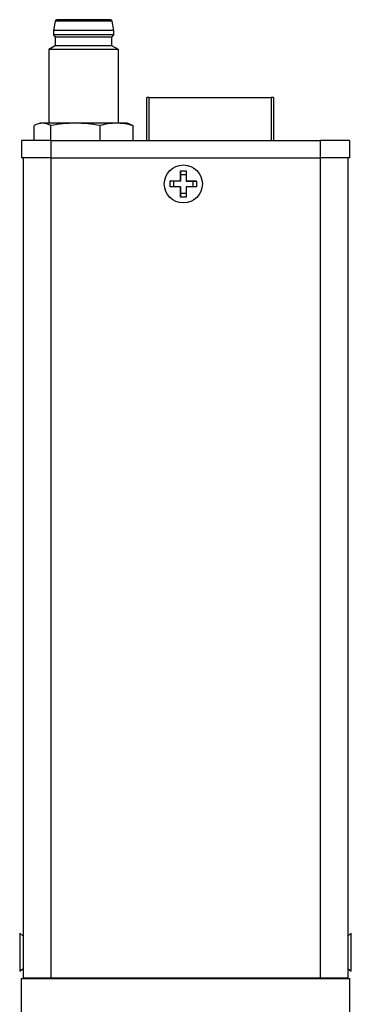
# Model space of a CAD drawing. Header units: inches. Extents: x 2.7 to 19.8, y 2.9 to 15.5.
# Tile 2 of 10: x 2.7 to 4.2, y 8.2 to 12.6. Entities that reach past the tile are written whole.
import ezdxf

# ---------------------------------------------------------------- set-up
doc = ezdxf.new("R2010")
doc.units = ezdxf.units.IN
doc.header["$LTSCALE"] = 2
doc.header["$MEASUREMENT"] = 0

msp = doc.modelspace()

# ---------------------------------------------------------------- linework, layer by layer
at = {"color": 7, "linetype": 'Continuous', "lineweight": 25}
for p, q in [((2.8987, 12.6169), (2.8916, 12.5747)), ((3.1633, 12.5747), (3.1562, 12.6169)), ((2.8916, 12.5747), (2.8916, 12.555)), ((3.1633, 12.555), (3.1633, 12.5747)), ((2.8916, 12.555), (2.8995, 12.5451)), ((2.8995, 12.5451), (2.8995, 12.5058)), ((3.1554, 12.5451), (3.1633, 12.555)), ((3.1554, 12.5058), (3.1554, 12.5451)), ((2.8995, 12.5058), (2.8699, 12.4887)), ((2.8699, 12.4887), (2.8699, 12.1554)), ((3.1849, 12.4887), (3.1554, 12.5058)), ((3.1849, 12.1554), (3.1849, 12.4887)), ((3.3129, 12.0769), (3.3129, 12.2709)), ((3.3229, 12.2709), (3.8759, 12.2709)), ((3.8859, 12.2709), (3.8759, 12.2709)), ((3.8859, 12.2709), (3.8859, 12.0769)), ((2.8042, 12.0769), (2.8042, 12.1443)), ((2.8306, 12.1554), (2.8191, 12.1512)), ((2.8786, 12.0769), (2.8786, 12.1443)), ((3.1017, 12.0769), (3.1017, 12.1444)), ((3.2358, 12.1512), (3.2243, 12.1554)), ((3.2506, 12.1443), (3.2506, 12.0769)), ((2.7459, 12.0769), (2.7459, 11.9981)), ((2.8798, 12.0769), (2.8798, 11.9981)), ((2.8798, 12.0769), (4.0963, 12.0769)), ((3.9774, 12.0785), (3.9774, 12.0769)), ((4.0186, 12.0788), (4.0186, 12.0769)), ((4.0924, 12.0769), (4.0924, 12.0788)), ((4.0963, 12.0769), (4.0963, 11.9981)), ((4.2302, 12.0769), (4.2302, 11.9981)), ((2.7459, 11.9977), (2.7459, 11.9981)), ((2.7536, 11.9981), (2.7536, 8.2836)), ((2.8786, 11.9981), (2.8786, 8.2836)), ((2.8786, 11.9981), (4.0976, 11.9981)), ((2.8798, 11.9981), (4.0963, 11.9981)), ((4.0976, 11.9981), (4.0976, 8.2836)), ((4.2226, 11.9981), (4.2226, 8.2836)), ((4.2302, 11.9981), (4.2302, 11.9977)), ((3.4647, 11.94), (3.4917, 11.94)), ((3.4647, 11.8935), (3.4647, 11.94)), ((3.4647, 11.94), (3.4647, 11.9227)), ((3.4647, 11.9227), (3.4647, 11.8935)), ((3.4647, 11.9227), (3.4917, 11.9226)), ((3.4917, 11.94), (3.4917, 11.8935)), ((3.4182, 11.8936), (3.4647, 11.8935)), ((3.4182, 11.8666), (3.4182, 11.8936)), ((3.4356, 11.8935), (3.4182, 11.8936)), ((3.4647, 11.8665), (3.4182, 11.8666)), ((3.4356, 11.8666), (3.4356, 11.8935)), ((3.4647, 11.8935), (3.4356, 11.8935)), ((3.4647, 11.8935), (3.4647, 11.8935)), ((3.4647, 11.82), (3.4647, 11.8665)), ((3.4647, 11.8665), (3.4647, 11.8665)), ((3.4647, 11.8665), (3.4647, 11.8374)), ((3.4917, 11.8935), (3.5382, 11.8935)), ((3.5208, 11.8935), (3.4917, 11.8935)), ((3.4917, 11.8935), (3.4917, 11.8935)), ((3.5382, 11.8665), (3.4917, 11.8665)), ((3.4917, 11.8665), (3.4917, 11.82)), ((3.5382, 11.8935), (3.5208, 11.8935)), ((3.5208, 11.8935), (3.5208, 11.8665)), ((3.5382, 11.8935), (3.5382, 11.8665)), ((3.4647, 11.8374), (3.4647, 11.82)), ((3.4917, 11.8374), (3.4647, 11.8374)), ((3.4917, 11.82), (3.4647, 11.82)), ((2.7536, 8.4749), (2.7386, 8.4876)), ((2.7386, 8.4876), (2.7386, 8.3156)), ((4.2376, 8.4874), (4.2226, 8.4746)), ((4.2376, 8.3154), (4.2376, 8.4874)), ((2.7386, 8.3156), (2.7536, 8.3283)), ((2.7386, 8.3154), (2.7536, 8.3281)), ((2.7386, 8.3156), (2.7386, 8.3154)), ((4.2226, 8.3281), (4.2376, 8.3154)), ((2.7467, 8.2832), (4.2317, 8.2832)), ((2.7467, 6.7982), (2.7467, 8.2832)), ((2.7536, 8.2836), (2.7536, 8.2832)), ((2.7846, 8.2832), (2.7846, 8.2836)), ((4.0976, 8.2836), (2.8786, 8.2836)), ((2.8786, 8.2836), (4.0976, 8.2836)), ((2.9174, 8.2836), (2.9174, 8.2832)), ((3.0946, 8.2832), (3.0946, 8.2836)), ((4.1916, 8.2836), (4.1916, 8.2832)), ((4.2226, 8.2836), (4.2226, 8.2832)), ((4.2317, 6.7982), (4.2317, 8.2832))]:
    msp.add_line(p, q, dxfattribs=at)
at = {"color": 8, "linetype": 'Continuous', "lineweight": 25}
for p, q in [((3.3229, 12.2709), (3.3229, 12.0769)), ((3.8759, 12.2709), (3.8759, 12.0769)), ((2.8786, 8.2832), (2.8786, 8.2836)), ((4.0976, 8.2832), (4.0976, 8.2836))]:
    msp.add_line(p, q, dxfattribs=at)
at = {"color": 7, "linetype": 'Continuous', "lineweight": 25, "flags": 128}
for points in [[(3.3229, 12.2709), (3.3209, 12.2709), (3.3191, 12.2709), (3.3173, 12.2709), (3.3158, 12.2709), (3.3146, 12.2709), (3.3137, 12.2709), (3.3131, 12.2709), (3.3129, 12.2709)], [(2.9901, 12.1554), (2.9652, 12.1554), (2.9414, 12.1554), (2.919, 12.1554), (2.8985, 12.1554), (2.8802, 12.1554), (2.8644, 12.1554), (2.8514, 12.1554), (2.8414, 12.1554)], [(3.1762, 12.1554), (3.1581, 12.1554), (3.1377, 12.1554), (3.1155, 12.1554), (3.0918, 12.1554), (3.067, 12.1554), (3.0414, 12.1554), (3.0157, 12.1554), (2.9901, 12.1554)], [(2.7536, 11.9977), (2.7485, 11.9977), (2.7459, 11.9977)], [(4.2302, 11.9977), (4.2276, 11.9977), (4.2226, 11.9977)]]:
    msp.add_lwpolyline(points, dxfattribs=at)
at = {"color": 7, "linetype": 'Continuous', "lineweight": 25}
msp.add_circle((3.4782, 11.88), 0.086, dxfattribs=at)
for centre, radius, start, end in [((2.9065, 12.616), 0.00787, 90, 173.4802), ((3.0274, -183.9533), 196.5702, 89.962472, 90.037528), ((3.1484, 12.616), 0.00787, 6.5198, 90), ((3.0274, -183.3182), 195.8929, 89.960273, 90.039727), ((3.0274, -183.3379), 195.8929, 89.960273, 90.039727), ((3.0274, -169.935), 182.4802, 89.959825, 90.040175), ((3.0274, -214.0738), 226.5625, 89.960175, 90.039825), ((3.0274, -182.8986), 195.4044, 89.962485, 90.037521), ((2.8393, 10.0108), 2.1446, 89.9437, 90.2327), ((3.184, -11.2783), 23.4337, 89.90143, 90.01902), ((2.8463, -117.0008), 129.0777, 89.985146, 90.044563), ((4.1298, -117.0008), 129.0777, 89.955437, 90.014854), ((2.8463, -117.0795), 129.0776, 89.985146, 90.044563), ((2.8473, -108.5376), 120.5357, 89.985146, 90.044563), ((4.1298, -117.0795), 129.0776, 89.955437, 90.014854), ((4.1288, -108.5376), 120.5357, 89.955437, 90.014854), ((2.8473, -112.2521), 120.5357, 89.985146, 90.044563), ((2.8551, -82.3593), 90.6429, 89.985146, 90.044563), ((4.1288, -112.2521), 120.5357, 89.955437, 90.014854), ((4.1211, -82.3593), 90.6429, 89.955437, 90.014854)]:
    msp.add_arc(centre, radius, start, end, dxfattribs=at)
for points in [[(3.0274, 12.6239), (2.9607, 12.6239), (2.9065, 12.6239), (2.9065, 12.6239)], [(2.8414, 12.1554), (2.8289, 12.1554), (2.8165, 12.1511), (2.8042, 12.1443)], [(2.8786, 12.1443), (2.8663, 12.1512), (2.8539, 12.1554), (2.8414, 12.1554)], [(2.9901, 12.1554), (2.9526, 12.1554), (2.9154, 12.1512), (2.8786, 12.1443)], [(3.1017, 12.1444), (3.0648, 12.1512), (3.0277, 12.1554), (2.9901, 12.1554)], [(3.1762, 12.1554), (3.1511, 12.1554), (3.1264, 12.1512), (3.1017, 12.1444)], [(3.2506, 12.1443), (3.226, 12.1512), (3.2012, 12.1554), (3.1762, 12.1554)]]:
    msp.add_open_spline(points, degree=3, dxfattribs=at)
for points, knots in [([(3.1484, 12.6239), (3.1484, 12.6239), (3.1356, 12.6239), (3.0903, 12.6239), (3.0595, 12.6239), (3.0274, 12.6239)], [0, 0, 0, 0, 0.5, 0.5, 1, 1, 1, 1]), ([(3.2358, 12.151), (3.2376, 12.1504), (3.2426, 12.1486), (3.2475, 12.146), (3.2506, 12.1443)], [0, 0, 0, 0, 0.373984, 1, 1, 1, 1])]:
    msp.add_open_spline(points, degree=3, knots=knots, dxfattribs=at)

doc.saveas('drawing.dxf')
